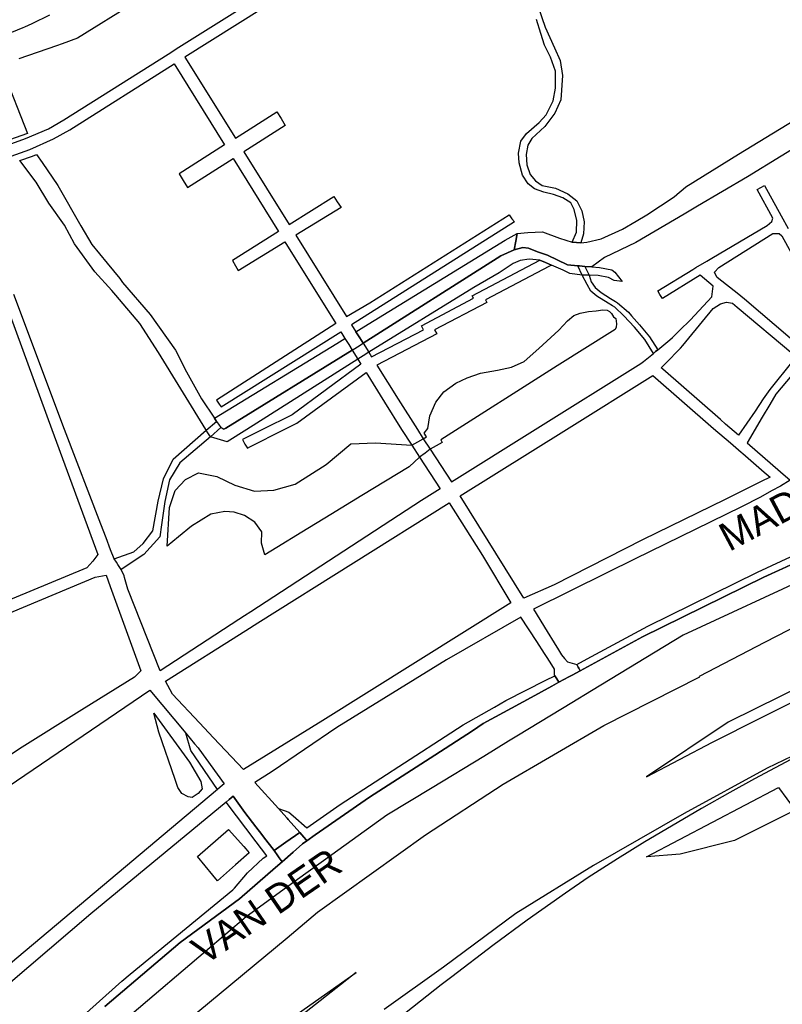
# Model space of a CAD drawing. Header units: metres. Extents: x 89872 to 99175, y 455036 to 468911.
# Tile 66 of 196: x 95167 to 95569, y 462198 to 462716. Entities that reach past the tile are written whole.
import ezdxf
from ezdxf.enums import TextEntityAlignment as Align

# ---------------------------------------------------------------- set-up
doc = ezdxf.new("R2010")
doc.units = ezdxf.units.M
for name, color, linetype in [('Gemeentegrenzen', 7, 'KG-GEMEENTE'), ('Straatnamen doorgaand', 7, 'Continuous'), ('Wegdeel doorgaand', 1, 'Continuous')]:
    doc.layers.add(name, color=color, linetype=linetype)
doc.layers.add('Waterdeel', color=7, linetype='Continuous', true_color=0x00aaff)
doc.layers.add('Wegdeel', color=7, linetype='Continuous', true_color=0x9a9a9a)
doc.linetypes.add('KG-GEMEENTE', pattern='A,1,-2.25,[5,NLCS.SHX,S=1,R=0,X=0,Y=0],-2.25', length=5.5)

msp = doc.modelspace()

# ---------------------------------------------------------------- linework, layer by layer
at = {"layer": 'Gemeentegrenzen', "flags": 128}
msp.add_lwpolyline([(91985.81, 461811.85), (91972.57, 462039.53), (91971.6, 462056.3), (91967.49, 462128.63), (91962.83, 462210.97), (91960.34, 462254.93), (91958.38, 462287.72), (91957.54, 462303.5), (91953.25, 462376.82), (91949.07, 462450.57), (91945.57, 462510.65), (91945.53, 462511.41), (91944.05, 462536.8), (91939.65, 462613.05), (91939.1, 462623.35), (91938.57, 462631.45), (91938.23, 462636.98), (91937.67, 462642.89), (91936.85, 462652.09), (91936.52, 462654.38), (91935.98, 462657.99), (91935.33, 462663.56), (91934.45, 462669.41), (91933.8, 462674.81), (91933.05, 462679.59), (91932.12, 462684.85), (91931.02, 462690.8), (91930.09, 462696.64), (91928.92, 462701.54), (91927.67, 462706.73), (91926.53, 462711.8), (91925.24, 462717.4), (91923.73, 462722.43), (91922.33, 462727.7), (91920.92, 462732.71), (91919.31, 462738.23), (91915.52, 462749.56), (91913.84, 462754.96), (91910.59, 462763.16), (91900, 462756.63), (91894.27, 462753.1), (91893.41, 462752.56), (91893.08, 462752.35), (91884, 462746.62), (91876.06, 462741.71), (91871.9, 462739.14), (91859.4, 462731.41), (91857.07, 462730.38), (91854.17, 462729.67), (91840.7, 462727.72), (91801.69, 462720.65), (91743.12, 462709.89), (91742.28, 462716.24), (91723.98, 462713.51), (91721.47, 462713.14), (91720.03, 462712.92), (91719.53, 462715.26), (91717.01, 462726.9), (91710.31, 462748.15), (91708.08, 462760.41), (91708.41, 462802.88), (91701.05, 462801.8), (91700.15, 462801.67), (91694.18, 462809.59), (91686.69, 462814.41), (91673.3, 462814.88), (91656.6, 462811.35), (91643.73, 462809.01), (91625.38, 462808.56), (91618.79, 462800.58), (91616.38, 462798.02), (91547.8, 462797.16), (91535.89, 462797.01), (91533.97, 462796.98), (91532.91, 462796.98), (91492.23, 462796.74), (91467.4, 462766.42), (91427.24, 462713.3), (91393.47, 462668.65), (91384.92, 462657.34), (91345.12, 462601.61), (91322.75, 462570.28), (91311.3, 462554.1), (91298.16, 462535.1), (91240.59, 462451.23), (91199.39, 462390.97), (91179.79, 462362.29), (91160.33, 462333.57), (91116.85, 462270.02), (91100.95, 462246.71), (91075.23, 462209.11), (91051.88, 462174.92), (91033.16, 462147.46), (91019.52, 462127.52), (90993.15, 462089.17), (90959.24, 462039.53), (90924.92, 461989.3), (90854.66, 461891.45), (90848.48, 461882.28), (90843.78, 461875.03), (90834.61, 461861.6), (90817.06, 461835.96), (90811.97, 461836.6), (90802.84, 461837.74), (90801.07, 461837.96), (90760.92, 461842.97), (90699.32, 461850.65), (90696.92, 461850.95), (90695.83, 461851.08), (90678.28, 461853.27), (90675.91, 461853.57), (90672.92, 461853.94), (90670.47, 461854.25), (90666.84, 461854.7), (90664.35, 461855.01), (90664.01, 461855.05), (90609.06, 461861.91), (90479.28, 461799.79), (90472.29, 461804.82), (90462.06, 461812.15), (90453.36, 461818.46), (90438.82, 461828.9), (90419.02, 461844.35), (90421.38, 461847.24), (90429.77, 461949.31), (90429.54, 461950.1), (90406.8, 462028.72), (90405.32, 462036.59), (90404.76, 462039.53), (90393.73, 462098.21), (90392.3, 462105.79), (90384.04, 462159.12), (90392.42, 462305.56), (90391.99, 462305.98), (90370.47, 462327.07), (90399.99, 462360.63), (90422.7, 462386.62), (90434.72, 462401.41), (90436.55, 462403.6), (90435.45, 462404.75), (90419.84, 462421.08), (90403.64, 462438.52), (90393.79, 462449.24), (90393.71, 462449.33), (90386.15, 462467.2), (90374.47, 462495.6), (90363.46, 462525.49), (90355.96, 462545.83), (90348.73, 462563.94), (90333.81, 462601.31), (90333.12, 462603.04), (90318.97, 462638.48), (90318.87, 462638.7), (90313.58, 462651.96), (90281.92, 462735.54), (90267.14, 462773.68), (90265.29, 462797.2), (90265.01, 462800.73), (90264.77, 462803.83), (90264.66, 462805.22), (90240.77, 462869.48), (90208.47, 462948.15), (90171.15, 463039.41), (90171.1, 463039.53), (90162.16, 463061.39), (90153.37, 463082.88), (90133.53, 463130.56), (90133.48, 463130.7), (90126.29, 463147.97), (90105.85, 463197.09), (90105.84, 463197.12), (90102.3, 463205.62), (90099.75, 463211.73), (90114.01, 463299.45), (90115.39, 463307.17), (90116.59, 463313.87), (90117.35, 463318.08), (90126.99, 463371.94), (90167.36, 463420.21), (90209.48, 463471.04), (90213.6, 463476.02), (90245.14, 463510.53), (90303.59, 463572.17), (90304.37, 463573), (90450.55, 463727.19), (90461.14, 463738.35), (90463.31, 463740.64), (90464.72, 463742.71), (90536.27, 463847.55), (90538.65, 463851.04), (90562.43, 463885.88), (90582.05, 463914.68), (90599.47, 463940.24), (90600.86, 463942.28), (90601.04, 463942.55), (90640.85, 464000.98), (90667.03, 464039.53), (90691.97, 464076.25), (90692.05, 464076.37), (90694.18, 464079.51), (90701.12, 464089.5), (90701.18, 464089.58), (90702.2, 464091.09), (90703.4, 464092.85), (90714.67, 464109.44), (90725.77, 464125.78), (90726.72, 464127.19), (90740.2, 464147.04), (90762.73, 464180.92), (90765.08, 464184.57), (90771, 464193.76), (90771.42, 464193.23), (90806.89, 464250.06), (90799.19, 464267.98), (90793.58, 464280.07), (90804.61, 464284.92), (90803.81, 464286.83), (90821.67, 464318.03), (90833.48, 464340.07), (90842.17, 464363.91), (90849.47, 464388.53), (90850.9, 464396.71), (90858.13, 464437.99), (90858.63, 464440.87), (90862.59, 464497.94), (90866.13, 464525.28), (90871.25, 464551.16), (90878.53, 464576.98), (90885.23, 464600.76), (90894.69, 464624.16), (90916.23, 464670.78), (90923.29, 464685), (90927.38, 464693.22), (90938.43, 464709.97), (90941.09, 464714), (90957.05, 464733.72), (90973.35, 464753.19), (90989.85, 464772.53), (91044.92, 464827.73), (91063.03, 464849.21), (91079.63, 464871.08), (91092.42, 464893.28), (91103.51, 464916.81), (91112.67, 464940.33), (91120.29, 464963.85), (91127, 464987.97), (91139, 465039.53), (91144.01, 465061.06), (91152.55, 465098.5), (91157.84, 465121.7), (91161.11, 465136.01), (91167.76, 465165.19), (91172.72, 465186.93), (91274.16, 465169.82), (91278.87, 465168.92), (91306.94, 465164.19), (91332.25, 465159.92), (91370.23, 465153.71), (91556.5, 465122.29), (91557.9, 465122.05), (91558.32, 465121.98), (91871.9, 465069.08), (91922.03, 465060.62), (92028.58, 465042.86), (92029.05, 465042.78), (92039.59, 465041.01), (92042.01, 465042.88), (92058.73, 465054.97), (92061.16, 465057.23), (92072.53, 465074.55), (92088.56, 465098.55), (92080.97, 465168.59), (92067.81, 465290.11), (92105.28, 465350.83), (92113.42, 465364.09), (92113.85, 465364.8), (92156.87, 465434.93), (92230.87, 465530.04), (92308.96, 465565.35), (92325.03, 465572.62), (92358.36, 465534.34), (92375.52, 465545.73), (92376.91, 465547.36), (92384.66, 465556.46), (92397.29, 465571.45), (92416.04, 465593.91), (92432.88, 465613.69), (92464.88, 465651.21), (92497.86, 465688.87), (92505.83, 465697.44), (92511.57, 465704.12), (92521.66, 465716.37), (92529.98, 465726.8), (92537.61, 465736.36), (92552.63, 465755.02), (92556.4, 465759.68), (92562.83, 465767.63), (92569.99, 465776.31), (92574, 465780.59), (92577.23, 465784.05), (92588.96, 465795.43), (92608.34, 465813.96), (92622.92, 465827.43), (92631.95, 465835.5), (92640.36, 465842.9), (92646.72, 465848.4), (92649.67, 465851.09), (92655.38, 465856.57), (92659.68, 465860.77), (92669.91, 465871.24), (92675.75, 465876.86), (92679.79, 465880.73), (92688.17, 465888.52), (92695.01, 465895.69), (92697.26, 465898.27), (92704.75, 465907.62), (92710.44, 465915.75), (92715.48, 465923.91), (92725.57, 465940.5), (92746.28, 465971.18), (92753.8, 465982.23), (92759.43, 465990.23), (92765.7, 465998.94), (92769.21, 466003.16), (92773.77, 466008.49), (92780.83, 466016.17), (92794.83, 466030.97), (92802.6, 466039.51), (92802.62, 466039.53), (92809.88, 466047.53), (92816.37, 466054.82), (92821.82, 466061.33), (92828.63, 466069.34), (92835.92, 466079.06), (92842.64, 466088.4), (92855.4, 466105.33), (92855.72, 466105.42), (92856.2, 466105.49), (92856.58, 466105.48), (92857, 466105.46), (92857.27, 466105.4), (92857.62, 466105.29), (92857.92, 466105.17), (92858.19, 466105.04), (92858.49, 466104.84), (92859.04, 466104.43), (92861.97, 466101.77), (92865.72, 466098.37), (92920.24, 466048.9), (92924.01, 466045.52), (92930.57, 466039.62), (92998.61, 466101.64), (93005.84, 466108.13), (93007.72, 466106.77), (93009.32, 466105.61), (93030.87, 466090.03), (93065.85, 466064.82), (93100.67, 466039.53), (93102.63, 466038.11), (93109.36, 466033.25), (93110.1, 466034.21), (93306.23, 465895.87), (93359.76, 465857.43), (93435.05, 465802.05), (93442.08, 465801.87), (93443.29, 465801.85), (93453.92, 465801.63), (93457.86, 465939.66), (93469.43, 465939.2), (93472.19, 465939.09), (93475.38, 465938.96), (93481.54, 465938.72), (93483.27, 465938.65), (93484.14, 465938.62), (93485.57, 465938.11), (93486.41, 465937.57), (93494.85, 465922.09), (93504.14, 465904.63), (93508.62, 465897.95), (93513.13, 465894.34), (93520.95, 465889.78), (93530.99, 465883.82), (93532.52, 465882.69), (93535.59, 465878.57), (93538.2, 465872.98), (93542.8, 465865.6), (93545.32, 465862.19), (93550.73, 465857.44), (93558, 465851.82), (93581.85, 465842.2), (93589.8, 465836.36), (93596, 465832.33), (93604.61, 465824.42), (93611.17, 465817.58), (93626.64, 465799), (93639.91, 465783.23), (93651.14, 465769.83), (93670.29, 465745.71), (93684.46, 465727.85), (93694.85, 465714.77), (93712.32, 465692.69), (93728.2, 465671.99), (93747.98, 465645.79), (93761.04, 465629.12), (93766.29, 465628.08), (93771.39, 465626.55), (93776.82, 465625.79), (93788.1, 465624.27), (93792.4, 465621.55), (93838.86, 465642.65), (93852.5, 465660.67), (93871.9, 465686.31), (93875.58, 465691.17), (93878.32, 465694.79), (93890.16, 465710.98), (93902.12, 465728.33), (93905.89, 465733.99), (93919.17, 465753.96), (93935.19, 465778.88), (93943.9, 465792.43), (93948.65, 465800.04), (93970.06, 465836.53), (93970.54, 465837.4), (93971.35, 465838.89), (93989.07, 465871.24), (93993.85, 465879.98), (94010.83, 465914.78), (94036.3, 465967.7), (94036.96, 465969.06), (94053.84, 466007.74), (94056.01, 466013.14), (94057.82, 466017.96), (94065.93, 466039.53), (94071.93, 466055.52), (94073.83, 466060.66), (94078.67, 466074.57), (94085.46, 466094.06), (94093.55, 466118.42), (94094.92, 466122.53), (94102.3, 466146.15), (94103.67, 466150.8), (94110.42, 466174.94), (94113.71, 466186.71), (94121.68, 466216.88), (94125.59, 466232.1), (94127.77, 466240.59), (94137.96, 466288.64), (94144.53, 466331.52), (94144.93, 466334.98), (94145.41, 466339.09), (94145.82, 466342.66), (94151.42, 466390.75), (94153.23, 466390.7), (94157.6, 466460.9), (94159.9, 466526.21), (94159.35, 466560.42), (94158.49, 466578.41), (94170.96, 466578.54), (94209.06, 466578.94), (94214.84, 466579), (94215.89, 466579.01), (94219.52, 466579.05), (94240.71, 466579.18), (94241.51, 466579.18), (94263.35, 466579.32), (94263.77, 466579.32), (94282.32, 466579.43), (94323.27, 466579.65), (94379.32, 466580.31), (94401.36, 466585.53), (94402.65, 466586.01), (94419.81, 466593.87), (94424.57, 466597.31), (94434.77, 466604.54), (94443.71, 466610.91), (94446.73, 466613.07), (94447.21, 466613.41), (94452.88, 466617.46), (94455.64, 466618.85), (94468.76, 466625.48), (94489.19, 466633.87), (94509.41, 466639.35), (94528.78, 466642.95), (94558.66, 466645.13), (94568.59, 466644.46), (94591.46, 466642.45), (94597.53, 466641.07), (94607.95, 466639.18), (94627.5, 466635), (94700, 466615.5), (94735, 466606.5), (94916, 466566.5), (94919.73, 466565.74), (94955, 466558.5), (94960.94, 466557.34), (94964.2, 466556.71), (94965.83, 466558.34), (94967.61, 466560.24), (95049.67, 466540.64), (95076.19, 466534.31), (95121, 466523.72), (95162.95, 466513.62), (95181.07, 466509.25), (95206.54, 466503.31), (95252.02, 466491.75), (95295.53, 466480.7), (95302.45, 466479.13), (95324.97, 466472.76), (95370.65, 466460.17), (95399.23, 466452.31), (95479.68, 466427.72), (95495.6, 466422.85), (95497.02, 466422.44), (95500.31, 466421.48), (95521.54, 466414.36), (95521.72, 466414.3), (95578.37, 466395.31), (95578.38, 466395.16), (95578.82, 466390.43), (95579.2, 466386.47), (95579.25, 466385.66), (95579.74, 466378.15), (95579.76, 466373.01), (95579.77, 466370.42), (95579.73, 466368.56), (95579.7, 466366.73), (95579.55, 466358.34), (95579.25, 466356.16), (95579.19, 466355.76), (95578.88, 466353.52), (95578.85, 466353.31), (95576.38, 466342.92), (95574.98, 466330.93), (95574.45, 466318.83), (95574.73, 466296.11), (95575.17, 466266.8), (95575.16, 466263.45), (95574.33, 466256.64), (95572.45, 466246.32), (95570.27, 466235.69), (95567.02, 466224.62), (95557.98, 466194.3), (95552.98, 466177.27), (95549.34, 466166.34), (95547.1, 466160.72), (95545.34, 466154.12), (95542, 466138.28), (95539.78, 466125.62), (95539.36, 466123.58), (95537.12, 466114.76), (95535.79, 466105.96), (95534.78, 466098.22), (95534.13, 466088.41), (95533.79, 466082.76), (95533.54, 466078.91), (95530.66, 466058.4), (95529.12, 466043.77), (95528.98, 466039.53), (95528.97, 466039.12), (95530.32, 466010.37), (95530.62, 466007.24), (95531.17, 466003.97), (95531.78, 466000.6), (95540.13, 465977.94), (95544.77, 465965.04), (95546.23, 465960.02), (95549.07, 465951.74), (95550.04, 465947.53), (95550.97, 465942.66), (95552.42, 465934.03), (95552.68, 465931.95), (95553.53, 465925.61), (95554.12, 465921.5), (95556.73, 465908.18), (95558.94, 465897.06), (95560.33, 465890.16), (95561.4, 465883.69), (95562.18, 465878.87), (95562.57, 465875.79), (95562.89, 465866.79), (95563.3, 465854.63), (95563.55, 465848.28), (95563.55, 465843.26), (95563.6, 465835.56), (95563.61, 465832.46), (95563.31, 465827.46), (95562.96, 465822.22), (95562.3, 465816.61), (95561.77, 465812.67), (95560.32, 465803.53), (95559.52, 465798.89), (95558.78, 465795.56), (95553.78, 465772.56), (95551.91, 465764.15), (95550.5, 465757.21), (95548.74, 465750.32), (95547.3, 465744.37), (95546.46, 465740.94), (95543.92, 465732.87), (95540.23, 465722.02), (95539.71, 465720.56), (95539.09, 465716.02), (95538.47, 465711.26), (95536.77, 465702.24), (95527.92, 465670.67), (95527.84, 465668.95), (95527.7, 465667.03), (95528.82, 465658.18), (95531.91, 465635.75), (95537.16, 465601.96), (95537.52, 465600), (95537.96, 465597.87), (95540.35, 465589.87), (95543.94, 465578.1), (95546.47, 465570.53), (95553.13, 465554.75), (95567.64, 465520.24), (95573.21, 465505.84), (95574.45, 465501.86), (95575.55, 465498.07), (95576.32, 465494.08), (95576.62, 465490.2), (95576.79, 465485.95), (95576.96, 465481.99), (95576.94, 465478.22), (95576.51, 465474.48), (95576.09, 465472.29), (95575.37, 465469.6), (95574.08, 465465.33), (95572.6, 465461.08), (95571.42, 465458.18), (95570.11, 465455.28), (95568.34, 465451.92), (95565.89, 465448.07), (95565.58, 465447.53), (95562.52, 465440.39), (95559.07, 465433.06), (95540.84, 465399.48), (95523.65, 465368.23), (95516.81, 465356.01), (95511.85, 465347.89), (95492.52, 465317.33), (95486.36, 465307.5), (95480.59, 465297.94), (95479.77, 465296.75), (95477.89, 465294.01), (95477.47, 465293.39), (95474.71, 465289.14), (95468.37, 465278.85), (95458.8, 465263.96), (95447.6, 465249.33), (95444.94, 465246.39), (95423.24, 465225.43), (95398.04, 465200.76), (95373.2, 465175.41), (95363.98, 465165), (95359.15, 465158.83), (95346.67, 465140.48), (95339.62, 465123.09), (95339.26, 465121.58), (95339.18, 465121.24), (95334.55, 465081.47), (95341.66, 465053.51), (95345.02, 465039.53), (95348.03, 465026.98), (95349.31, 465022.05), (95356.2, 465000), (95365.4, 464970.54), (95381.79, 464806.72), (95385.02, 464770.86), (95387.49, 464748.32), (95390.41, 464718.29), (95392.34, 464697.86), (95394.99, 464671.19), (95397.14, 464648.62), (95399.53, 464624.71), (95401.63, 464602.45), (95403.59, 464583.03), (95405.53, 464565.38), (95408.42, 464541.95), (95402.27, 464514.29), (95399.71, 464506.14), (95396, 464495.22), (95392.73, 464487.76), (95388.49, 464478.32), (95384.48, 464470.56), (95376.24, 464454.26), (95370.72, 464442.66), (95365.78, 464430.78), (95358.53, 464412.74), (95352.49, 464396.26), (95346.71, 464379.44), (95342.53, 464364.85), (95337.15, 464344.05), (95332.52, 464321.23), (95329.92, 464306.43), (95328.5, 464296.12), (95326.71, 464282.12), (95326, 464271.02), (95324.59, 464249.71), (95320.1, 464176.63), (95318.9, 464159.43), (95318.29, 464150), (95317.32, 464135.22), (95315.89, 464119.26), (95314.25, 464108.78), (95312.59, 464099.71), (95310.39, 464089.6), (95308.2, 464079.59), (95303.92, 464039.53), (95303.57, 464036.29), (95301.26, 464026.09), (95299.28, 464017.67), (95299.7, 464009.14), (95300.39, 464004.82), (95300.41, 464004.65), (95301.12, 464001.68), (95302.34, 463997.54), (95304.62, 463991.84), (95307.55, 463986.46), (95310.75, 463981.69), (95314.99, 463977.11), (95320.94, 463971.02), (95331.81, 463960.54), (95359.48, 463931.58), (95381.27, 463908.82), (95403.65, 463884.27), (95431.79, 463853.53), (95455.46, 463827.96), (95466.68, 463815.34), (95502.46, 463776.61), (95532.68, 463744.19), (95547.03, 463729.25), (95563.9, 463711.87), (95579.55, 463695.82), (95589.54, 463685.3), (95600.69, 463673.67), (95610.21, 463663.67), (95617.15, 463656.6), (95628.25, 463643.69), (95639.94, 463629.57), (95649.37, 463617.44), (95657.97, 463605.63), (95666.29, 463594.26), (95674.77, 463581.25), (95681.69, 463570.07), (95689.15, 463556.53), (95695.8, 463543.74), (95701.56, 463532.04), (95707.3, 463519.64), (95712.61, 463507.25), (95717.22, 463494.89), (95721.94, 463481.96), (95726.25, 463469.18), (95729.73, 463456.86), (95733.65, 463443.47), (95736.72, 463431.45), (95739.62, 463418.44), (95745.12, 463383.87), (95747.24, 463369.95), (95749.45, 463354.91), (95750.98, 463338.88), (95752.46, 463322.34), (95754.03, 463308.55), (95756.14, 463293.1), (95758.26, 463276.49), (95760.29, 463260.4), (95762.38, 463245.18), (95764.92, 463229.99), (95767.11, 463215.76), (95769.04, 463205.23), (95771.78, 463190.86), (95774.47, 463176.59), (95777.4, 463162.1), (95779.82, 463148.83), (95783.17, 463133.08), (95785.7, 463120.22), (95789.51, 463102.67), (95800.23, 463039.53), (95801.15, 463034.11), (95808.28, 462989.38), (95816.21, 462948.6), (95822.09, 462914.33), (95830.21, 462870.66), (95840.79, 462822.54), (95848.68, 462791.26), (95856.28, 462759.18), (95863, 462728.44), (95868.03, 462705.46), (95871.9, 462690.57), (95880.9, 462655.94), (95891.2, 462609.73), (95902.59, 462560.92), (95903.74, 462555.46), (95913.19, 462510.87), (95919.28, 462490.65), (95920.63, 462486.29), (95909.41, 462481.41), (95909.91, 462479.61), (95909.27, 462479.33), (95905.81, 462477.83), (95905.48, 462478.58), (95900.36, 462476.31), (95871.9, 462463.72), (95867.59, 462461.81), (95857.03, 462457.14), (95848.4, 462453.32), (95846.91, 462452.66), (95834.55, 462447.19), (95826.84, 462443.75), (95826.33, 462443.52), (95823.48, 462442.25), (95819.82, 462440.62), (95806.01, 462434.47), (95783.17, 462424.31), (95760.34, 462414.13), (95714.69, 462393.78), (95690.96, 462383.13), (95662.53, 462370.21), (95633.33, 462356.49), (95602.21, 462341.3), (95578.89, 462329.38), (95575.85, 462327.82), (95554.1, 462316.19), (95541.15, 462309.03), (95526.13, 462300.53), (95513.34, 462293.09), (95496.4, 462282.98), (95481.94, 462274.11), (95466.47, 462264.26), (95454.63, 462256.1), (95434.43, 462241.75), (95416.45, 462228.55), (95394.75, 462212.05), (95389.26, 462207.73), (95370.73, 462193.15), (95368.87, 462191.67), (95369.48, 462190.88), (95369.09, 462190.56), (95368.1, 462191.76), (95366.98, 462190.84), (95366.65, 462191.24), (95365.99, 462192.05), (95347.74, 462177.1), (95335.45, 462166.79), (95305.84, 462140.56), (95277.11, 462113.55), (95261.47, 462100.73), (95241.53, 462081.98), (95228.52, 462069.75), (95221.58, 462063.22), (95203.07, 462043.03), (95199.88, 462039.53), (95175.71, 462013.01), (95154.67, 461988.39), (95142.48, 461973.61), (95126.8, 461954.23), (95111.13, 461934.85), (95101.93, 461923.06), (95084.08, 461899.01), (95065.19, 461871.33), (95044.83, 461840.97), (95034.77, 461826.04), (95016.41, 461798.16), (94997.39, 461770.54), (94998.3, 461770.04), (95003.14, 461767.38), (95034.37, 461750.23), (95077.96, 461726.07), (95081.36, 461723.94), (95167.44, 461678.98), (95166.77, 461678.47), (95161.23, 461673.92), (95169.8, 461669.24), (95169.06, 461668.64), (95163.22, 461663.95), (95152.82, 461655.57), (95147.19, 461650.97), (95131.9, 461638.89), (95115.93, 461626.14), (95101.08, 461614.34), (95100.03, 461613.51), (95084.11, 461600.97), (95069.83, 461589.95), (95056.22, 461579.19), (95049.96, 461574.14), (95034.42, 461561.79), (95023.08, 461553.31), (95017.31, 461548.99), (94998.51, 461534.46), (94992.09, 461528.74), (94984.51, 461522.67), (94965.78, 461505.96), (94939.61, 461483.94), (94919.01, 461467.23), (94897.04, 461449.17), (94873.46, 461429.5), (94856.43, 461415.88), (94838.21, 461401.58), (94815.01, 461383.45), (94795.62, 461367.85), (94790.33, 461363.12), (94770.87, 461346.88), (94754.13, 461331.97), (94722.31, 461304.51), (94682.92, 461272.33), (94656.54, 461251.2), (94640.69, 461238.37), (94616.64, 461218.49), (94589.37, 461197.16), (94574.19, 461185.52), (94552.62, 461168.48), (94547.32, 461164.27), (94518.9, 461141.12), (94505.3, 461130.77), (94495.14, 461123.18), (94480.84, 461111.32), (94472.12, 461103.84), (94456.75, 461090.7), (94443.65, 461079.53), (94438.38, 461074.7), (94435.1, 461071.26), (94432.67, 461068.63), (94426.74, 461061.67), (94423.24, 461058.7), (94418.9, 461055.33), (94410.89, 461051.13), (94406.71, 461048.42), (94404.43, 461046.56), (94395.45, 461039.53), (94390.62, 461035.75), (94363.61, 461014.68), (94333.22, 460990.56), (94311.5, 460973.29), (94296.62, 460961.2), (94279.16, 460946.76), (94256.08, 460927.62), (94237.84, 460912.89), (94228.8, 460905.45), (94208.07, 460887.46), (94191.68, 460873.78), (94173.6, 460858.78), (94158.61, 460846.77), (94141.13, 460832.84), (94123.98, 460819.3), (94110.48, 460808.98), (94093.38, 460795.66), (94085.02, 460788.88), (94076.97, 460782.08), (94064.25, 460771.51), (94048.28, 460757.82), (94033.55, 460746.49), (94016.61, 460733.42), (93999.95, 460719.99), (93973.59, 460699.28), (93972.51, 460698.4), (93969.13, 460695.67), (93969.06, 460695.62), (93936.44, 460669.08), (93937.4, 460667.46), (93881.86, 460622.62), (93877.48, 460619.09), (93871.9, 460614.58), (93849.36, 460596.39), (93844.03, 460592.08), (93822.59, 460574.78), (93822, 460574.28), (93780.04, 460537.93), (93773.53, 460532.43), (93747.56, 460509.6), (93701.46, 460469.06), (93661.61, 460434.02), (93557.94, 460380.06), (93475.78, 460337.73), (93428.58, 460312.93), (93393.7, 460292.89), (93386.88, 460286.74), (93366.1, 460267.64), (93329.61, 460233.85), (93295.16, 460201.73), (93249.43, 460159.19), (93201.19, 460114.23), (93156.33, 460072.2), (93121.09, 460039.53), (93110.85, 460030.04), (93077.29, 459999.15), (93042.01, 459967.24), (93015.14, 459942.77), (93012.55, 459940.42), (92988.16, 459918.01), (92963.08, 459895.19), (92946.15, 459881.13), (92782.13, 459730.55), (92702.35, 459657.95), (92657.84, 459618.97), (92635.21, 459597.77), (92385.94, 459364.34), (92380.03, 459374.16), (92339.89, 459440.92), (92348.47, 459531.52), (92356.69, 459618.32), (92356.7, 459618.4), (92345.49, 459732.65), (92343.41, 459753.78), (92343.42, 459753.93), (92344.95, 459799.96), (92347.14, 459866.13), (92347.45, 459866.32), (92390.27, 459893), (92305.29, 460039.53), (92299.44, 460049.62), (92296.84, 460054.11), (92204.91, 460208.88), (92204.74, 460209.17), (92203.57, 460211.12), (92203.11, 460211.9), (92202.04, 460213.69), (92074.83, 460426.49), (92068.94, 460436.46), (92022.86, 460411.71), (91987.38, 460473), (91980.24, 460485.33), (91965.51, 460472.78), (91965.41, 460472.65), (91961.16, 460467.16), (91956.5, 460461.14), (91956.36, 460460.96), (91948.56, 460451.25), (91953.2, 460437.7), (91953.84, 460435.8), (91956.76, 460427.29), (91957.73, 460424.45), (91956.75, 460422.95), (91939.1, 460395.78), (91938.87, 460395.41), (91919.58, 460364.85), (91948.83, 460302.52), (91948.45, 460302.16), (91908.63, 460265.19), (91871.9, 460231.08), (91863.71, 460223.48), (91829.97, 460279.74), (91829.67, 460280.23), (91824.63, 460288.64), (91824.61, 460288.68), (91824.4, 460289.03), (91816.79, 460301.72), (91819.64, 460305.48), (91829.93, 460321.17), (91840.6, 460338.46), (91845.85, 460348.55), (91856.88, 460373.76), (91871.66, 460405.5), (91871.9, 460405.98), (91891.75, 460446.44), (91905.99, 460473.46), (91918.5, 460493.59), (91929.18, 460509.93), (91940.22, 460529), (91946.76, 460540.9), (91957.89, 460561.15), (91970.98, 460586.91), (91984.68, 460613.63), (91992.01, 460627.85), (92013.25, 460661.97), (92030.97, 460684.81), (92049.21, 460710.73), (92062.29, 460727.44), (92078, 460757.65), (92087.66, 460777.01), (92094.36, 460790.92), (92097.57, 460800.37), (92103.1, 460814.82), (92109.13, 460832.66), (92119.53, 460865.73), (92126.14, 460896.84), (92127.49, 460905.43), (92129.76, 460914.39), (92135.36, 460943.2), (92138.27, 460952.72), (92138.66, 460953.98), (92144.24, 460972.64), (92149.57, 460992.54), (92152.6, 461007.14), (92152.85, 461008.6), (92153.66, 461013.38), (92154.53, 461022.02), (92155.2, 461033.98), (92155.35, 461039.53), (92155.37, 461040.14), (92155.18, 461046.41), (92153.51, 461061.42), (92153.05, 461064.92), (92148.5, 461088.24), (92145.82, 461096.61), (92144.56, 461099.71), (92141.5, 461106.31), (92139.14, 461111.06), (92132.03, 461124.88), (92109.74, 461163.87), (92092.42, 461195.41), (92092.34, 461195.54), (92083.07, 461212.42), (92058.11, 461258.26), (92044.3, 461284.17), (92033.78, 461306.12), (92029.8, 461315.54), (92025.18, 461327.02), (92022.62, 461334.88), (92020.9, 461340.66), (92018.29, 461349.73), (92016.77, 461356.21), (92014.96, 461364.94), (92013.81, 461370.99), (92013.14, 461376.04), (92011.98, 461385.86), (92009.83, 461406.51), (92009.04, 461414.38), (92008.45, 461422), (92008.08, 461428.85), (92006.61, 461452.41), (92005.98, 461462.23), (92005.07, 461481.07), (92002.65, 461522.01), (92001.21, 461544.76), (91999.79, 461569.43), (91996.21, 461634.32), (91993.76, 461676.13), (91993.28, 461684.3), (91985.81, 461811.85)], close=True, dxfattribs=at)
at = {"layer": 'Waterdeel', "lineweight": -3}
for p, q in [((95167.51, 462641.62), (95174.22, 462643.84)), ((95176.08, 462630.16), (95167.51, 462641.62)), ((95174.22, 462643.84), (95176.27, 462644.7)), ((95176.27, 462644.7), (95179.2, 462640.48)), ((95179.2, 462640.48), (95187.5, 462628.5)), ((95182.82, 462619.19), (95176.08, 462630.16)), ((95187.5, 462628.5), (95199.67, 462607.25)), ((95191, 462607.64), (95182.82, 462619.19)), ((95196.3, 462597.72), (95191, 462607.64)), ((95199.67, 462607.25), (95205.35, 462597.34)), ((95206.99, 462582.99), (95196.3, 462597.72)), ((95205.35, 462597.34), (95213.49, 462587.51)), ((95420.64, 462591.42), (95427.57, 462594.51)), ((95427.57, 462594.51), (95432.09, 462595.78)), ((95432.09, 462595.78), (95435.1, 462595.46)), ((95435.1, 462595.46), (95439.86, 462593.48)), ((95348.14, 462545.44), (95420.64, 462591.42)), ((95435.58, 462589.6), (95430.82, 462588.97)), ((95441.12, 462589.08), (95435.58, 462589.6)), ((95439.86, 462593.48), (95445.16, 462591.82)), ((95445.16, 462591.82), (95455.7, 462586.75)), ((95213.49, 462587.51), (95220.07, 462579.57)), ((95427.14, 462587.3), (95419.69, 462582.55)), ((95430.82, 462588.97), (95427.14, 462587.3)), ((95444.05, 462587.85), (95441.12, 462589.08)), ((95447.26, 462586.5), (95444.05, 462587.85)), ((95453.4, 462583.81), (95447.26, 462586.5)), ((95455.7, 462586.75), (95461.13, 462586.2)), ((95461.13, 462586.2), (95462.02, 462586.12)), ((95462.02, 462586.12), (95463.32, 462586.01)), ((95463.32, 462586.01), (95464.85, 462585.88)), ((95464.85, 462585.88), (95468.5, 462585.6)), ((95468.5, 462585.6), (95472.58, 462585.32)), ((95472.58, 462585.32), (95478.92, 462584.13)), ((95478.92, 462584.13), (95480.66, 462582.78)), ((95215.88, 462573.13), (95206.99, 462582.99)), ((95220.07, 462579.57), (95221.62, 462577.41)), ((95419.69, 462582.55), (95406.46, 462574.7)), ((95456.97, 462582.07), (95453.4, 462583.81)), ((95463.47, 462581.3), (95456.97, 462582.07)), ((95465.21, 462581.25), (95463.47, 462581.3)), ((95467.06, 462581.21), (95465.21, 462581.25)), ((95471.87, 462581.04), (95467.06, 462581.21)), ((95477.33, 462580.09), (95471.87, 462581.04)), ((95480.26, 462578.5), (95477.33, 462580.09)), ((95480.66, 462582.78), (95484.51, 462577.91)), ((95221.62, 462577.41), (95236.08, 462560.55)), ((95406.46, 462574.7), (95351.07, 462540.74)), ((95484.51, 462577.91), (95480.26, 462578.5)), ((95217.97, 462570.81), (95215.88, 462573.13)), ((95230.64, 462555.87), (95217.97, 462570.81)), ((95236.08, 462560.55), (95249.49, 462541.76)), ((95455.68, 462557.27), (95459.01, 462559.95)), ((95459.01, 462559.95), (95462.41, 462561.33)), ((95462.41, 462561.33), (95466.75, 462562.19)), ((95466.75, 462562.19), (95470.73, 462562.48)), ((95470.73, 462562.48), (95474.32, 462562.93)), ((95474.32, 462562.93), (95476.55, 462562.78)), ((95476.55, 462562.78), (95477.71, 462562.18)), ((95477.71, 462562.18), (95478.87, 462561.09)), ((95478.87, 462561.09), (95479.83, 462559.26)), ((95479.83, 462559.26), (95481.12, 462558.4)), ((95481.12, 462558.4), (95481.43, 462555.68)), ((95240.52, 462540.49), (95230.64, 462555.87)), ((95451.05, 462552.38), (95455.68, 462557.27)), ((95481.29, 462553.8), (95480.71, 462552.71)), ((95481.43, 462555.68), (95481.29, 462553.8)), ((95440.55, 462542.61), (95451.05, 462552.38)), ((95480.71, 462552.71), (95450.16, 462533.6)), ((95342.37, 462541.86), (95345.17, 462543.59)), ((95345.17, 462543.59), (95348.14, 462545.44)), ((95432.95, 462535.73), (95440.55, 462542.61)), ((95265.4, 462500.02), (95240.52, 462540.49)), ((95249.49, 462541.76), (95255.21, 462530.31)), ((95275.96, 462500.67), (95342.37, 462541.86)), ((95348.12, 462538.78), (95345.39, 462536.98)), ((95351.07, 462540.74), (95348.12, 462538.78)), ((95345.39, 462536.98), (95287.02, 462500)), ((95450.16, 462533.6), (95389.08, 462494.66)), ((95418.84, 462531.17), (95426.29, 462532.76)), ((95426.29, 462532.76), (95432.95, 462535.73)), ((95255.21, 462530.31), (95263.13, 462516.25)), ((95396.84, 462524.44), (95402.91, 462527.19)), ((95402.91, 462527.19), (95409.86, 462529.65)), ((95409.86, 462529.65), (95418.84, 462531.17)), ((95390.54, 462519.81), (95396.84, 462524.44)), ((95386.34, 462514.45), (95390.54, 462519.81)), ((95263.13, 462516.25), (95269.87, 462505.96)), ((95383.16, 462507.14), (95386.34, 462514.45)), ((95382.21, 462500.48), (95383.16, 462507.14)), ((95269.87, 462505.96), (95271.05, 462504.26)), ((95271.05, 462504.26), (95271.99, 462502.91)), ((95271.99, 462502.91), (95273.25, 462501.09)), ((95265.62, 462499.66), (95265.4, 462500.02)), ((95266.45, 462498.3), (95265.62, 462499.66)), ((95267.79, 462496.11), (95266.45, 462498.3)), ((95276.69, 462493.46), (95267.79, 462496.11)), ((95273.25, 462501.09), (95274.84, 462500.19)), ((95274.84, 462500.19), (95275.96, 462500.67)), ((95287.02, 462500), (95276.69, 462493.46)), ((95379.81, 462495.2), (95381.42, 462496.14)), ((95380.31, 462498.04), (95382.21, 462500.48)), ((95381.42, 462496.14), (95380.31, 462498.04)), ((95328.71, 462481.64), (95341.65, 462492.47)), ((95341.65, 462492.47), (95354.59, 462493)), ((95354.59, 462493), (95373.69, 462491.83)), ((95373.69, 462491.83), (95376.85, 462493.57)), ((95376.85, 462493.57), (95379.81, 462495.2)), ((95389.8, 462493.22), (95383.45, 462489.62)), ((95389.08, 462494.66), (95389.8, 462493.22)), ((95380.74, 462487.62), (95377.83, 462485.48)), ((95383.45, 462489.62), (95380.74, 462487.62)), ((95312.34, 462471.34), (95328.71, 462481.64)), ((95372.34, 462480.42), (95347.52, 462465.27)), ((95377.83, 462485.48), (95372.34, 462480.42)), ((95254.76, 462473.72), (95261.62, 462477.15)), ((95261.62, 462477.15), (95271.13, 462475.3)), ((95271.13, 462475.3), (95280.64, 462470.81)), ((95249.21, 462467.91), (95254.76, 462473.72)), ((95280.64, 462470.81), (95290.94, 462467.64)), ((95301.24, 462468.17), (95312.34, 462471.34)), ((95246.31, 462458.93), (95249.21, 462467.91)), ((95290.94, 462467.64), (95301.24, 462468.17)), ((95347.52, 462465.27), (95331.2, 462455.31)), ((95245, 462438.57), (95246.31, 462458.93)), ((95267.96, 462455.49), (95257.93, 462449.16)), ((95275.36, 462456.81), (95267.96, 462455.49)), ((95280.38, 462456.55), (95275.36, 462456.81)), ((95285.66, 462454.7), (95280.38, 462456.55)), ((95291.21, 462451.27), (95285.66, 462454.7)), ((95331.2, 462455.31), (95315.82, 462445.92)), ((95294.9, 462446.25), (95291.21, 462451.27)), ((95257.93, 462449.16), (95251.04, 462443.51)), ((95294.64, 462440.17), (95294.9, 462446.25)), ((95315.82, 462445.92), (95302.76, 462437.95)), ((95251.04, 462443.51), (95245, 462438.57)), ((95296.45, 462434.1), (95294.64, 462440.17)), ((95302.76, 462437.95), (95296.45, 462434.1)), ((95240.71, 462340.67), (95238.04, 462350.75)), ((95238.04, 462350.75), (95256.72, 462324.95)), ((95249.31, 462315.76), (95240.71, 462340.67)), ((95256.72, 462324.95), (95262.71, 462314.71)), ((95250.6, 462311.59), (95249.31, 462315.76)), ((95262.71, 462314.71), (95263.41, 462310.9)), ((95252.68, 462308.48), (95250.6, 462311.59)), ((95263.41, 462310.9), (95261.33, 462308.48)), ((95497.19, 462275.08), (95566.75, 462311.6)), ((95566.75, 462311.6), (95575.45, 462299.72)), ((95256.14, 462306.75), (95252.68, 462308.48)), ((95258.22, 462306.41), (95256.14, 462306.75)), ((95261.33, 462308.48), (95258.22, 462306.41)), ((95575.45, 462299.72), (95543.56, 462283.78)), ((95260.94, 462275.31), (95277.38, 462289.55)), ((95277.38, 462289.55), (95285.35, 462280.58)), ((95543.56, 462283.78), (95514.87, 462276.53)), ((95285.35, 462280.58), (95286.49, 462279.29)), ((95286.49, 462279.29), (95288.17, 462277.19)), ((95269.04, 462265.44), (95260.94, 462275.31)), ((95288.17, 462277.19), (95281.03, 462270.86)), ((95514.87, 462276.53), (95497.19, 462275.08)), ((95281.03, 462270.86), (95271.52, 462262.43)), ((95271.52, 462262.43), (95269.04, 462265.44))]:
    msp.add_line(p, q, dxfattribs=at)
for points in [[(95227.85, 462724.49), (95197.87, 462705.91), (95189.84, 462702.98), (95186.78, 462701.9), (95166.92, 462695.1)], [(95125.68, 462716.78), (95127.02, 462714.09), (95128.34, 462711.69), (95131.99, 462710.17), (95134.2, 462708.44), (95138.15, 462706.8), (95142.38, 462705.65), (95147.1, 462705.55), (95151.82, 462706.03), (95157.6, 462707.09), (95161.35, 462708.41), (95163.35, 462709.18), (95169.35, 462711.65), (95170.2, 462712.01), (95174.06, 462713.64), (95183.3, 462718.16)], [(95158.81, 462688.51), (95171.55, 462655.78), (95162.06, 462652.52)]]:
    msp.add_lwpolyline(points, dxfattribs=at)
at = {"layer": 'Wegdeel'}
for p, q in [((95440.33, 462722.44), (95443.88, 462711.79)), ((95441.57, 462708.39), (95439.4, 462715.8)), ((95443.88, 462711.79), (95448.82, 462700.82)), ((95443.57, 462702.36), (95441.57, 462708.39)), ((95446.66, 462696.03), (95443.57, 462702.36)), ((95448.82, 462700.82), (95451.76, 462694.18)), ((95449.29, 462688.62), (95446.66, 462696.03)), ((95451.76, 462694.18), (95452.99, 462686.3)), ((95449.29, 462679.66), (95449.29, 462688.62)), ((95452.99, 462686.3), (95452.22, 462673.48)), ((95448.21, 462673.02), (95449.29, 462679.66)), ((95444.5, 462665.6), (95448.21, 462673.02)), ((95452.22, 462673.48), (95448.98, 462666.53)), ((95440.83, 462661.62), (95444.5, 462665.6)), ((95448.98, 462666.53), (95443.82, 462659.48)), ((95434.06, 462655.83), (95440.83, 462661.62)), ((95443.82, 462659.48), (95436.9, 462653.16)), ((95429.96, 462645.51), (95431.21, 462651.74)), ((95431.21, 462651.74), (95434.06, 462655.83)), ((95436.9, 462653.16), (95434.77, 462649.6)), ((95434.77, 462649.6), (95433.88, 462644.8)), ((95430.32, 462640.36), (95429.96, 462645.51)), ((95433.88, 462644.8), (95434.23, 462639.29)), ((95431.92, 462633.95), (95430.32, 462640.36)), ((95434.23, 462639.29), (95436.01, 462634.31)), ((95434.95, 462629.33), (95431.92, 462633.95)), ((95436.01, 462634.31), (95438.86, 462630.93)), ((95438.86, 462630.93), (95442.41, 462628.44)), ((95438.32, 462626.66), (95434.95, 462629.33)), ((95443.3, 462624.88), (95438.32, 462626.66)), ((95442.41, 462628.44), (95449.35, 462627.02)), ((95449.35, 462627.02), (95455.93, 462623.99)), ((95448.28, 462623.64), (95443.3, 462624.88)), ((95453.26, 462621.86), (95448.28, 462623.64)), ((95457.35, 462619.37), (95453.26, 462621.86)), ((95455.93, 462623.99), (95460.55, 462620.44)), ((95460.55, 462620.44), (95463.22, 462615.1)), ((95459.13, 462615.81), (95457.35, 462619.37)), ((95460.55, 462609.94), (95459.13, 462615.81)), ((95463.22, 462615.1), (95464.47, 462609.23)), ((95460.38, 462603.9), (95460.55, 462609.94)), ((95464.47, 462609.23), (95464.11, 462603.01)), ((95348.49, 462554.09), (95422.91, 462599.66)), ((95422.91, 462599.66), (95429.17, 462603.09)), ((95429.17, 462603.09), (95428.43, 462599.11)), ((95458.21, 462598.56), (95460.38, 462603.9)), ((95464.11, 462603.01), (95462.78, 462598.2)), ((95427.57, 462594.51), (95420.64, 462591.42)), ((95428.43, 462599.11), (95427.57, 462594.51)), ((95460.49, 462598.38), (95458.21, 462598.56)), ((95462.78, 462598.2), (95460.49, 462598.38)), ((95420.64, 462591.42), (95348.14, 462545.44)), ((95463.47, 462581.3), (95461.13, 462586.2)), ((95461.13, 462586.2), (95462.02, 462586.12)), ((95462.02, 462586.12), (95463.32, 462586.01)), ((95463.32, 462586.01), (95464.85, 462585.88)), ((95464.85, 462585.88), (95467.06, 462581.21)), ((95466.09, 462576.3), (95463.47, 462581.3)), ((95467.06, 462581.21), (95468.09, 462577.73)), ((95468.04, 462572.77), (95466.09, 462576.3)), ((95468.09, 462577.73), (95470.24, 462574.82)), ((95470.24, 462574.82), (95473.36, 462572.15)), ((95471.1, 462570.21), (95468.04, 462572.77)), ((95477.04, 462566.53), (95471.1, 462570.21)), ((95473.36, 462572.15), (95478.37, 462568.93)), ((95478.37, 462568.93), (95480.87, 462567.35)), ((95479.31, 462565.16), (95477.04, 462566.53)), ((95480.52, 462564.43), (95479.31, 462565.16)), ((95485.33, 462559.87), (95480.52, 462564.43)), ((95480.87, 462567.35), (95482.01, 462566.63)), ((95482.01, 462566.63), (95487.79, 462561.77)), ((95490.86, 462553.93), (95485.33, 462559.87)), ((95487.79, 462561.77), (95489.43, 462559.87)), ((95489.43, 462559.87), (95493.57, 462555.11)), ((95344.36, 462551.51), (95348.49, 462554.09)), ((95496.28, 462547.39), (95490.86, 462553.93)), ((95493.57, 462555.11), (95498.89, 462548.77)), ((95334.25, 462545.2), (95338.6, 462547.91)), ((95338.6, 462547.91), (95340.6, 462544.69)), ((95346.38, 462548.26), (95344.36, 462551.51)), ((95348.14, 462545.44), (95346.38, 462548.26)), ((95498.89, 462548.77), (95503.15, 462541.95)), ((95269.87, 462505.96), (95334.25, 462545.2)), ((95340.6, 462544.69), (95342.37, 462541.86)), ((95500.86, 462540.03), (95496.28, 462547.39)), ((95342.37, 462541.86), (95275.96, 462500.67)), ((95502.03, 462541.01), (95500.86, 462540.03)), ((95503.15, 462541.95), (95502.03, 462541.01)), ((95265.62, 462499.66), (95271.05, 462504.26)), ((95271.05, 462504.26), (95269.87, 462505.96)), ((95248.25, 462484.42), (95265.62, 462499.66)), ((95267.79, 462496.11), (95251.67, 462482.53)), ((95273.25, 462501.09), (95267.79, 462496.11)), ((95274.84, 462500.19), (95273.25, 462501.09)), ((95275.96, 462500.67), (95274.84, 462500.19)), ((95243.13, 462474.1), (95248.25, 462484.42)), ((95251.67, 462482.53), (95246.23, 462473.47)), ((95240.23, 462462.4), (95243.13, 462474.1)), ((95246.23, 462473.47), (95243.78, 462462.15)), ((95237.58, 462446.74), (95240.23, 462462.4)), ((95243.78, 462462.15), (95242.07, 462449.83)), ((95555.64, 462424.94), (95623.09, 462456.42)), ((95633.51, 462456.34), (95559.06, 462422.4)), ((95242.07, 462449.83), (95241.21, 462443.57)), ((95232.37, 462440.11), (95237.58, 462446.74)), ((95227.51, 462435.64), (95232.37, 462440.11)), ((95241.21, 462443.57), (95232.86, 462434.18)), ((95217.22, 462431.92), (95227.51, 462435.64)), ((95232.86, 462434.18), (95220.91, 462426.33)), ((95218.35, 462430.21), (95217.22, 462431.92)), ((95219.12, 462429.04), (95218.35, 462430.21)), ((95220.91, 462426.33), (95219.12, 462429.04)), ((95497.87, 462396.58), (95555.64, 462424.94)), ((95559.06, 462422.4), (95495.07, 462390.92)), ((95466.1, 462379.36), (95497.87, 462396.58)), ((95495.07, 462390.92), (95462.39, 462373.09)), ((95460.55, 462376.35), (95466.1, 462379.36)), ((95461.37, 462374.91), (95460.55, 462376.35)), ((95461.6, 462374.5), (95461.37, 462374.91)), ((95462.39, 462373.09), (95461.6, 462374.5)), ((95423.22, 462357.4), (95444.32, 462368.06)), ((95444.32, 462368.06), (95449.04, 462370.44)), ((95451.2, 462366.99), (95447.4, 462364.91)), ((95449.04, 462370.44), (95450.02, 462368.87)), ((95450.02, 462368.87), (95451.2, 462366.99)), ((95447.4, 462364.91), (95436.53, 462358.98)), ((95417.21, 462353.98), (95423.22, 462357.4)), ((95436.53, 462358.98), (95422.09, 462351.11)), ((95400.74, 462344.6), (95417.21, 462353.98)), ((95422.09, 462351.11), (95411.36, 462345.26)), ((95405.61, 462341.54), (95385.81, 462328.72)), ((95391.39, 462338.56), (95400.74, 462344.6)), ((95411.36, 462345.26), (95405.61, 462341.54)), ((95257.51, 462331.05), (95254.87, 462340.14)), ((95254.87, 462340.14), (95259.5, 462334.58)), ((95336.05, 462302.75), (95391.39, 462338.56)), ((95271.46, 462310.64), (95257.51, 462331.05)), ((95259.5, 462334.58), (95261.29, 462332.44)), ((95261.29, 462332.44), (95261.65, 462331.95)), ((95261.65, 462331.95), (95274.99, 462313.53)), ((95385.81, 462328.72), (95351.51, 462306.51)), ((95272.88, 462311.8), (95271.46, 462310.64)), ((95274.99, 462313.53), (95272.88, 462311.8)), ((95351.51, 462306.51), (95322.97, 462286.66)), ((95306.41, 462297.36), (95303.57, 462300.52)), ((95303.57, 462300.52), (95309.06, 462298.63)), ((95318.54, 462290.47), (95336.05, 462302.75)), ((95308.16, 462295.41), (95306.41, 462297.36)), ((95308.73, 462294.79), (95308.16, 462295.41)), ((95314.89, 462287.92), (95308.73, 462294.79)), ((95309.06, 462298.63), (95311.38, 462296.64)), ((95311.38, 462296.64), (95318.54, 462290.47)), ((95316.87, 462285.57), (95314.89, 462287.92)), ((95318.12, 462284.08), (95316.87, 462285.57)), ((95318.54, 462283.58), (95318.12, 462284.08)), ((95322.97, 462286.66), (95318.54, 462283.58))]:
    msp.add_line(p, q, dxfattribs=at)
for points in [[(95309.74, 462730.87), (95254.41, 462696.01), (95280.94, 462653.4), (95302.68, 462667.2), (95304.95, 462663.62), (95307.22, 462660.05), (95285.41, 462646.21), (95309.31, 462607.83), (95332.66, 462622.58), (95334.51, 462619.9), (95336.58, 462616.92), (95312.75, 462602.3), (95339.44, 462559.42), (95351.61, 462566.72), (95424.97, 462613.03), (95426.47, 462610.97), (95427.71, 462609.27), (95342.12, 462555.11), (95344.36, 462551.51), (95346.38, 462548.26), (95348.14, 462545.44), (95351.07, 462540.74), (95352.63, 462538.22), (95379.94, 462552.56), (95378.84, 462554.65), (95406.27, 462569.06), (95405.56, 462570.41), (95441.12, 462589.08), (95444.05, 462587.85), (95447.26, 462586.5), (95446.26, 462585.98), (95412.49, 462568.25), (95413.2, 462566.9), (95385.77, 462552.49), (95386.87, 462550.4), (95355.35, 462533.85), (95366.58, 462516.04), (95376.68, 462500), (95379.81, 462495.2), (95383.45, 462489.62), (95394.62, 462472.49), (95438.61, 462500), (95494.34, 462534.85), (95495.74, 462535.73), (95500.86, 462540.03), (95502.03, 462541.01), (95503.15, 462541.95), (95509.45, 462547.23), (95510.85, 462548.41), (95514.56, 462552.09), (95520.31, 462557.79), (95531.57, 462569.87), (95532.23, 462575.47), (95525.49, 462581.3), (95505.67, 462568.97), (95504.32, 462571.16), (95503.12, 462573.08), (95521.62, 462584.26), (95523.27, 462585.25), (95529.03, 462588.68), (95531.57, 462590.2), (95560.68, 462607.3), (95563.15, 462609.52), (95563.72, 462611.25), (95555.42, 462626.3), (95557.31, 462627.3), (95559.28, 462628.35), (95568.16, 462612.46), (95571.85, 462605.85)], [(95138.63, 462641.66), (95170.53, 462653.12), (95182.54, 462658.34), (95190.62, 462663), (95245.57, 462697.63), (95251.24, 462701.2), (95283.38, 462721.45)], [(95140.71, 462635.95), (95172.73, 462647.45), (95185.28, 462652.91), (95193.76, 462657.79), (95248.75, 462692.44), (95275.26, 462649.8), (95251.28, 462634.59), (95253.55, 462631.01), (95255.82, 462627.43), (95279.73, 462642.6), (95303.6, 462604.22), (95279.42, 462588.94), (95281.04, 462586.16), (95282.47, 462583.72), (95306.99, 462598.76), (95333.73, 462555.75), (95271.06, 462515.46), (95272.42, 462513.35), (95273.38, 462511.88), (95336.38, 462551.49), (95338.6, 462547.91), (95340.6, 462544.69), (95342.37, 462541.86), (95345.39, 462536.98), (95347.02, 462534.36), (95310.73, 462507.72), (95295.27, 462500), (95284.64, 462494.7), (95285.96, 462492.39), (95287.23, 462490.17), (95288.55, 462490.84), (95306.59, 462500), (95313.34, 462503.43), (95349.67, 462530.1), (95359.4, 462514.44), (95368.36, 462500), (95373.69, 462491.83), (95377.83, 462485.48), (95388.72, 462468.79), (95378.88, 462462.64), (95289.13, 462404.12), (95285.82, 462401.96), (95282.78, 462399.98), (95241.37, 462372.98), (95224.43, 462415.94), (95222.61, 462422.13), (95222.36, 462422.99), (95220.91, 462426.33), (95219.12, 462429.04), (95218.35, 462430.21), (95217.22, 462431.92), (95215.28, 462436.75), (95212.89, 462442.98), (95210.13, 462450.19), (95191.02, 462500), (95164.36, 462571.03)], [(95585.85, 462654.69), (95550.32, 462633), (95524.02, 462617.51), (95517.09, 462613.42), (95491.61, 462598.49), (95475.17, 462590.56), (95468.5, 462585.6), (95464.85, 462585.88), (95463.32, 462586.01), (95462.02, 462586.12), (95461.13, 462586.2), (95455.7, 462586.75), (95445.16, 462591.82), (95439.86, 462593.48), (95435.1, 462595.46), (95432.09, 462595.78), (95427.57, 462594.51), (95428.43, 462599.11), (95429.17, 462603.09), (95434.84, 462603.68), (95442.59, 462603.98), (95451.54, 462600.7), (95458.21, 462598.56), (95460.49, 462598.38), (95462.78, 462598.2), (95465.84, 462598.61), (95473.35, 462600.43), (95484.63, 462605.47), (95491.83, 462609.66), (95497.45, 462612.93), (95511.76, 462622.47), (95514.66, 462624.89), (95515.34, 462625.45), (95518.02, 462627.69), (95545.64, 462644.84), (95585.63, 462669.37)], [(95578.45, 462534.2), (95565.28, 462518.67), (95562.06, 462513.21), (95558.14, 462506.56), (95550.19, 462493.08), (95567.73, 462477.73), (95572.79, 462473.32), (95567.67, 462470.26), (95563, 462467.76), (95557.28, 462464.34), (95547.23, 462459.4), (95490.95, 462431.8), (95476.42, 462424.67), (95437.71, 462405.43), (95444.91, 462393.78), (95448.66, 462387.72), (95450.92, 462384.06), (95452.56, 462381.4), (95454.17, 462379.53), (95455.7, 462377.76), (95460.55, 462376.35), (95461.37, 462374.91), (95461.6, 462374.5), (95462.39, 462373.09), (95458.16, 462370.79), (95456.45, 462369.85), (95451.2, 462366.99), (95450.02, 462368.87), (95449.04, 462370.44), (95448.78, 462370.84), (95448.78, 462373.25), (95448.78, 462373.95), (95446.55, 462377.59), (95444.64, 462380.52), (95443.54, 462382.23), (95439.48, 462388.46), (95431.14, 462401.28), (95392.05, 462378.8), (95334.28, 462343.17), (95300.38, 462319.99), (95291.23, 462314.26), (95303.57, 462300.52), (95306.41, 462297.36), (95308.16, 462295.41), (95308.73, 462294.79), (95314.89, 462287.92), (95307.55, 462282.78), (95301.42, 462278.48), (95295.77, 462285.76), (95294.84, 462286.96), (95291.78, 462290.9), (95285.85, 462298.54), (95279.7, 462307.03), (95277.6, 462305.29), (95276.01, 462303.97), (95204.89, 462245.07), (95161.32, 462208.05)], [(95165.53, 462159.84), (95221.18, 462209.7), (95225.66, 462213.39), (95279.66, 462257.78), (95280.48, 462258.74), (95287.27, 462266.77), (95295.57, 462274.38), (95297.42, 462275.68), (95291.86, 462283.03), (95276.01, 462303.97), (95277.6, 462305.29), (95279.7, 462307.03), (95285.85, 462298.54), (95291.78, 462290.9), (95294.84, 462286.96), (95295.77, 462285.76), (95301.42, 462278.48), (95303.33, 462275.67), (95304.05, 462274.61), (95305.47, 462272.52), (95302.07, 462269.54), (95283.18, 462252.97), (95251.95, 462230.04), (95228.59, 462210.19), (95212.29, 462196.34)]]:
    msp.add_lwpolyline(points, dxfattribs=at)
for points in [[(95582.8, 462543.65), (95580.17, 462543.65), (95578.44, 462543.81), (95572.85, 462548.17), (95548.84, 462568.58), (95544.9, 462571.71), (95535.37, 462579.3), (95534.29, 462580.17), (95532.97, 462582.88), (95535.35, 462585.35), (95563.72, 462603.11), (95565.37, 462603.19), (95567.01, 462603.11), (95568.49, 462601.88), (95594.06, 462555.34), (95593.65, 462552.61), (95592.17, 462549.24)], [(95053.47, 462373.76), (95000, 462455.15), (94970.8, 462500), (94970.23, 462500.87), (95000, 462511.56), (95159.16, 462569.13), (95184.29, 462500), (95208.62, 462434.25), (95206.02, 462430.68), (95202.87, 462427.3), (95154.07, 462407), (95057.35, 462374.35)], [(95542.51, 462566.6), (95544.98, 462564.38), (95574.25, 462539.88), (95574.16, 462536.1), (95562.08, 462521.05), (95558.71, 462516.1), (95554.37, 462509.73), (95545.7, 462496.97), (95538.82, 462502.9), (95536.12, 462505.21), (95505.8, 462531.73), (95504.93, 462532.49), (95506.25, 462533.71), (95507.21, 462534.72), (95515.06, 462542.88), (95516.28, 462544.16), (95519.55, 462548.12), (95532.4, 462563.72), (95536.26, 462566.19), (95539.3, 462567.01)], [(95432.78, 462411.29), (95399.25, 462465.09), (95455.07, 462500), (95500.51, 462528.42), (95532.46, 462500.56), (95541.43, 462492.94), (95547.03, 462488.15), (95548.01, 462487.33), (95559.19, 462477.63), (95562.25, 462474.98), (95557.49, 462472.61), (95538.57, 462463.24), (95495.08, 462441.97), (95448.69, 462418.2)], [(95285.15, 462321.03), (95269.51, 462337.69), (95261.99, 462345.69), (95247.79, 462360.81), (95244.18, 462367.66), (95286.41, 462394.2), (95292.83, 462398.24), (95393.34, 462461.4), (95411, 462433.78), (95425.87, 462408.87), (95326.94, 462346.95)], [(95107.4, 462287.67), (95057.22, 462366.84), (95061.24, 462369.02), (95131.97, 462392.92), (95156.26, 462401.13), (95207.15, 462422.29), (95212.96, 462423.3), (95215.12, 462417.34), (95231.19, 462373), (95227.88, 462369.77), (95200.19, 462352.46), (95167.41, 462331.97), (95130.51, 462307.05), (95124.73, 462303.5), (95114.34, 462294.01)], [(95158.22, 462215.35), (95154.75, 462215.71), (95151.84, 462217.53), (95113.01, 462279.43), (95235.98, 462362.82), (95254.87, 462340.14), (95259.5, 462334.58), (95261.29, 462332.44), (95261.65, 462331.95), (95274.99, 462313.53), (95272.88, 462311.8), (95271.46, 462310.64)]]:
    msp.add_lwpolyline(points, close=True, dxfattribs=at)
at = {"layer": 'Wegdeel doorgaand'}
for points in [[(95212.29, 462196.34), (95228.59, 462210.19), (95251.95, 462230.04), (95283.18, 462252.97), (95302.07, 462269.54), (95305.47, 462272.52), (95311.35, 462277.68), (95316.27, 462282), (95318.54, 462283.58), (95322.97, 462286.66), (95351.51, 462306.51), (95385.81, 462328.72), (95405.61, 462341.54), (95411.36, 462345.26), (95422.09, 462351.11), (95436.53, 462358.98), (95447.4, 462364.91), (95451.2, 462366.99), (95456.45, 462369.85), (95458.16, 462370.79), (95462.39, 462373.09), (95495.07, 462390.92), (95559.06, 462422.4), (95633.51, 462456.34)], [(95654.42, 462455.62), (95516.59, 462391.73), (95468.38, 462362.47), (95458, 462356.17), (95429.95, 462339.14), (95424.7, 462335.96), (95411.61, 462328.01), (95384.4, 462311.49), (95360.7, 462297.11), (95327.35, 462273.09), (95312.39, 462262.31), (95287.76, 462244.44), (95286.62, 462243.6), (95265.23, 462225.35), (95226.44, 462192.28)], [(95237.62, 462174.15), (95308.11, 462232.45), (95324.21, 462246.05), (95380.89, 462286.79), (95421.76, 462313.46), (95474.8, 462344.18), (95525.31, 462369.88), (95525.08, 462370.24), (95559.48, 462388.15), (95596.65, 462407.31)], [(95611.73, 462381.85), (95567.27, 462359.42), (95554.85, 462353.24), (95540.22, 462345.97), (95497.17, 462317.16), (95531.89, 462335.51), (95557.41, 462348.21), (95596.58, 462367.69)], [(95600.27, 462340.68), (95560.67, 462321.76), (95517.04, 462297.95), (95469.44, 462270.66), (95428.5, 462245.41), (95390.44, 462217.06), (95359.2, 462194.76)], [(95297.55, 462181.21), (95344.53, 462214.32), (95286.16, 462168.34)]]:
    msp.add_lwpolyline(points, dxfattribs=at)
msp.add_lwpolyline([(95305.47, 462272.52), (95304.05, 462274.61), (95303.33, 462275.67), (95301.42, 462278.48), (95307.55, 462282.78), (95314.89, 462287.92), (95316.87, 462285.57), (95318.12, 462284.08), (95318.54, 462283.58), (95316.27, 462282), (95311.35, 462277.68)], close=True, dxfattribs=at)

# ---------------------------------------------------------------- texts
at = {"layer": 'Straatnamen doorgaand'}
for s, rotation, p in [('MADEWEG', 28.0474, (95583.98, 462467.04)), ('VAN DER', 34.4325, (95297.3, 462249.21))]:
    msp.add_text(s, height=15, rotation=rotation, dxfattribs=at).set_placement(p, align=Align.MIDDLE_CENTER)

doc.saveas('drawing.dxf')
